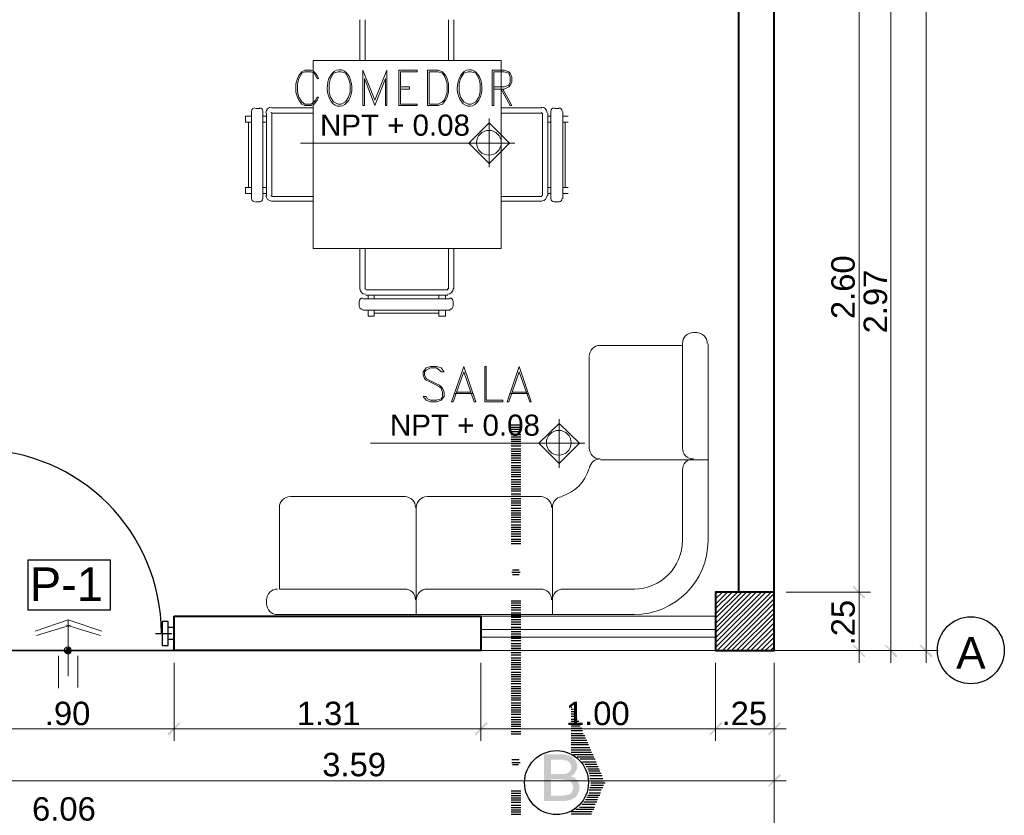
# Model space of a CAD drawing. Header units: metres. Extents: x -1.7 to 18.1, y -5.4 to 8.6.
# Tile 4 of 6: x 2.8 to 7, y -0.7 to 2.7. Entities that reach past the tile are written whole.
import ezdxf

# ---------------------------------------------------------------- set-up
doc = ezdxf.new("R2010")
doc.units = ezdxf.units.M
for name, color, linetype in [('PDF_0', 7, 'Continuous'), ('PDF_03', 7, 'Continuous'), ('PDF_columnas', 7, 'Continuous'), ('PDF_COTAS', 7, 'Continuous'), ('PDF_LAYER 0.20', 7, 'Continuous'), ('PDF_Layer2', 7, 'Continuous'), ('PDF_muros', 7, 'Continuous'), ('PDF_NIVELES', 7, 'Continuous'), ('PDF_SANITARIOS', 7, 'Continuous'), ('PDF_Text', 7, 'Continuous'), ('PDF_TEXTO', 7, 'Continuous'), ('PDF_Ventana Baja', 7, 'Continuous')]:
    doc.layers.add(name, color=color, linetype=linetype)
doc.styles.add('PDF Arial', font='arial.ttf')

msp = doc.modelspace()

# ---------------------------------------------------------------- hatches: boundary and pattern name
at = {"layer": 'PDF_0', "transparency": 33554559}
h = msp.add_hatch(color=256, dxfattribs=at)
h.paths.add_polyline_path([(5.0789, -0.6413), (5.0789, -0.4425), (5.1559, -0.4425), (5.1591, -0.4425), (5.1623, -0.4425), (5.1655, -0.4425), (5.1687, -0.4425), (5.1687, -0.4425), (5.1719, -0.4425), (5.1751, -0.4457), (5.1783, -0.4457), (5.1815, -0.4457), (5.1847, -0.4457), (5.1847, -0.4457), (5.188, -0.4489), (5.1912, -0.4489), (5.1912, -0.4489), (5.1944, -0.4489), (5.1976, -0.4521), (5.1976, -0.4521), (5.2008, -0.4553), (5.204, -0.4553), (5.204, -0.4585), (5.2072, -0.4585), (5.2072, -0.4617), (5.2104, -0.4649), (5.2104, -0.4649), (5.2136, -0.4681), (5.2136, -0.4681), (5.2168, -0.4713), (5.2168, -0.4745), (5.2168, -0.4778), (5.2168, -0.481), (5.22, -0.481), (5.22, -0.4842), (5.22, -0.4874), (5.22, -0.4906), (5.22, -0.4938), (5.22, -0.4938), (5.22, -0.497), (5.22, -0.5002), (5.22, -0.5002), (5.22, -0.5034), (5.2168, -0.5066), (5.2168, -0.5098), (5.2168, -0.513), (5.2136, -0.513), (5.2136, -0.5162), (5.2136, -0.5162), (5.2104, -0.5194), (5.2104, -0.5226), (5.2072, -0.5226), (5.2072, -0.5258), (5.204, -0.5258), (5.204, -0.5291), (5.2008, -0.5323), (5.1976, -0.5323), (5.1944, -0.5323), (5.1944, -0.5355), (5.1912, -0.5355), (5.1944, -0.5355), (5.1976, -0.5387), (5.2008, -0.5387), (5.204, -0.5387), (5.2072, -0.5419), (5.2072, -0.5419), (5.2104, -0.5451), (5.2136, -0.5451), (5.2136, -0.5483), (5.2168, -0.5483), (5.2168, -0.5515), (5.22, -0.5515), (5.22, -0.5547), (5.2232, -0.5547), (5.2232, -0.5579), (5.2232, -0.5611), (5.2264, -0.5611), (5.2264, -0.5643), (5.2264, -0.5675), (5.2296, -0.5707), (5.2296, -0.5739), (5.2296, -0.5739), (5.2296, -0.5772), (5.2296, -0.5804), (5.2296, -0.5836), (5.2296, -0.5868), (5.2296, -0.59), (5.2296, -0.5932), (5.2296, -0.5932), (5.2296, -0.5964), (5.2264, -0.5996), (5.2264, -0.6028), (5.2264, -0.606), (5.2232, -0.606), (5.2232, -0.6092), (5.2232, -0.6124), (5.22, -0.6156), (5.22, -0.6156), (5.2168, -0.6188), (5.2168, -0.622), (5.2136, -0.622), (5.2136, -0.6252), (5.2104, -0.6252), (5.2104, -0.6285), (5.2072, -0.6285), (5.204, -0.6317), (5.204, -0.6317), (5.2008, -0.6317), (5.1976, -0.6349), (5.1944, -0.6349), (5.1912, -0.6349), (5.1912, -0.6381), (5.188, -0.6381), (5.1847, -0.6381), (5.1815, -0.6381), (5.1815, -0.6381), (5.1783, -0.6381), (5.1751, -0.6413), (5.1719, -0.6413), (5.1687, -0.6413), (5.1687, -0.6413), (5.1655, -0.6413), (5.1623, -0.6413), (5.1591, -0.6413), (5.1559, -0.6413)], flags=0)
h.paths.add_polyline_path([(5.1078, -0.5258), (5.1495, -0.5258), (5.1527, -0.5258), (5.1559, -0.5258), (5.1591, -0.5258), (5.1623, -0.5258), (5.1655, -0.5258), (5.1687, -0.5258), (5.1687, -0.5258), (5.1719, -0.5226), (5.1751, -0.5226), (5.1751, -0.5226), (5.1783, -0.5226), (5.1783, -0.5226), (5.1815, -0.5194), (5.1847, -0.5194), (5.188, -0.5162), (5.188, -0.5162), (5.188, -0.513), (5.1912, -0.513), (5.1912, -0.5098), (5.1944, -0.5066), (5.1944, -0.5034), (5.1944, -0.5002), (5.1944, -0.5002), (5.1944, -0.497), (5.1944, -0.4938), (5.1944, -0.4906), (5.1944, -0.4874), (5.1912, -0.4842), (5.1912, -0.4842), (5.1912, -0.481), (5.1912, -0.4778), (5.188, -0.4778), (5.1847, -0.4745), (5.1847, -0.4745), (5.1815, -0.4713), (5.1783, -0.4713), (5.1783, -0.4681), (5.1751, -0.4681), (5.1751, -0.4681), (5.1719, -0.4681), (5.1719, -0.4681), (5.1687, -0.4681), (5.1655, -0.4681), (5.1623, -0.4681), (5.1591, -0.4649), (5.1559, -0.4649), (5.1527, -0.4649), (5.1495, -0.4649), (5.1463, -0.4649), (5.1463, -0.4649), (5.1078, -0.4649)], flags=0)
h.paths.add_polyline_path([(5.1078, -0.6188), (5.1559, -0.6188), (5.1591, -0.6188), (5.1623, -0.6188), (5.1655, -0.6188), (5.1687, -0.6156), (5.1719, -0.6156), (5.1719, -0.6156), (5.1751, -0.6156), (5.1751, -0.6156), (5.1783, -0.6156), (5.1815, -0.6156), (5.1847, -0.6124), (5.188, -0.6124), (5.188, -0.6124), (5.1912, -0.6092), (5.1944, -0.6092), (5.1944, -0.606), (5.1976, -0.6028), (5.1976, -0.6028), (5.1976, -0.5996), (5.2008, -0.5964), (5.2008, -0.5964), (5.2008, -0.5932), (5.2008, -0.59), (5.204, -0.5868), (5.204, -0.5836), (5.204, -0.5836), (5.204, -0.5804), (5.2008, -0.5772), (5.2008, -0.5739), (5.2008, -0.5739), (5.2008, -0.5707), (5.1976, -0.5675), (5.1976, -0.5643), (5.1976, -0.5643), (5.1944, -0.5611), (5.1944, -0.5611), (5.1912, -0.5579), (5.188, -0.5579), (5.188, -0.5547), (5.1847, -0.5547), (5.1815, -0.5515), (5.1815, -0.5515), (5.1783, -0.5515), (5.1783, -0.5515), (5.1751, -0.5515), (5.1719, -0.5515), (5.1687, -0.5515), (5.1655, -0.5515), (5.1655, -0.5483), (5.1623, -0.5483), (5.1591, -0.5483), (5.1559, -0.5483), (5.1527, -0.5483), (5.1078, -0.5483)], flags=0)

# ---------------------------------------------------------------- linework, layer by layer
at = {"layer": 'PDF_0', "lineweight": 25}
for points in [[(4.9795, 0.9619), (4.9379, 0.9619)], [(4.9795, 0.9523), (4.9379, 0.9523)], [(4.9795, 0.9427), (4.9379, 0.9427)], [(4.9795, 0.9331), (4.9379, 0.9331)], [(4.9795, 0.9202), (4.9379, 0.9202)], [(4.9795, 0.9106), (4.9379, 0.9106)], [(4.9795, 0.901), (4.9379, 0.901)], [(4.9795, 0.8914), (4.9379, 0.8914)], [(4.9795, 0.8818), (4.9379, 0.8818)], [(4.9795, 0.8721), (4.9379, 0.8721)], [(4.9795, 0.8593), (4.9379, 0.8593)], [(4.9795, 0.8497), (4.9379, 0.8497)], [(4.9795, 0.8401), (4.9379, 0.8401)], [(4.9795, 0.8305), (4.9379, 0.8305)], [(4.9795, 0.8208), (4.9379, 0.8208)], [(4.9795, 0.8112), (4.9379, 0.8112)], [(4.9795, 0.8016), (4.9379, 0.8016)], [(4.9795, 0.7888), (4.9379, 0.7888)], [(4.9795, 0.7792), (4.9379, 0.7792)], [(4.9795, 0.7695), (4.9379, 0.7695)], [(4.9795, 0.7599), (4.9379, 0.7599)], [(4.9795, 0.7503), (4.9379, 0.7503)], [(4.9795, 0.7407), (4.9379, 0.7407)], [(4.9795, 0.7279), (4.9379, 0.7279)], [(4.9795, 0.7182), (4.9379, 0.7182)], [(4.9795, 0.7086), (4.9379, 0.7086)], [(4.9795, 0.699), (4.9379, 0.699)], [(4.9795, 0.6894), (4.9379, 0.6894)], [(4.9795, 0.6798), (4.9379, 0.6798)], [(4.9795, 0.6669), (4.9379, 0.6669)], [(4.9795, 0.6573), (4.9379, 0.6573)], [(4.9795, 0.6477), (4.9379, 0.6477)], [(4.9795, 0.6381), (4.9379, 0.6381)], [(4.9795, 0.6285), (4.9379, 0.6285)], [(4.9795, 0.6188), (4.9379, 0.6188)], [(4.9795, 0.606), (4.9379, 0.606)], [(4.9795, 0.5964), (4.9379, 0.5964)], [(4.9795, 0.5868), (4.9379, 0.5868)], [(4.9795, 0.5772), (4.9379, 0.5772)], [(4.9795, 0.5675), (4.9379, 0.5675)], [(4.9795, 0.5579), (4.9379, 0.5579)], [(4.9795, 0.5483), (4.9379, 0.5483)], [(4.9795, 0.5355), (4.9379, 0.5355)], [(4.9795, 0.5258), (4.9379, 0.5258)], [(4.9795, 0.5162), (4.9379, 0.5162)], [(4.9795, 0.5066), (4.9379, 0.5066)], [(4.9795, 0.497), (4.9379, 0.497)], [(4.9795, 0.4874), (4.9379, 0.4874)], [(4.9795, 0.4745), (4.9379, 0.4745)], [(4.9795, 0.4649), (4.9379, 0.4649)], [(4.9795, 0.4553), (4.9379, 0.4553)], [(4.9731, 0.3431), (4.9443, 0.3431)], [(4.9763, 0.3335), (4.9411, 0.3335)], [(4.9731, 0.3238), (4.9443, 0.3238)], [(4.9795, 0.2116), (4.9379, 0.2116)], [(4.9795, 0.202), (4.9379, 0.202)], [(4.9795, 0.1924), (4.9379, 0.1924)], [(4.9795, 0.1828), (4.9379, 0.1828)], [(4.9795, 0.1731), (4.9379, 0.1731)], [(4.9795, 0.1603), (4.9379, 0.1603)], [(4.9795, 0.1507), (4.9379, 0.1507)], [(4.9795, 0.1411), (4.9379, 0.1411)], [(4.9795, 0.1315), (4.9379, 0.1315)], [(3.5014, 0.0994), (3.4757, 0.0994)], [(4.9795, 0.1218), (4.9379, 0.1218)], [(4.9795, 0.1122), (4.9379, 0.1122)], [(4.9795, 0.0994), (4.9379, 0.0994)], [(4.9795, 0.0898), (4.9379, 0.0898)], [(3.4212, 0.0737), (3.4918, 0.0737)], [(3.5014, 0.0481), (3.4757, 0.0481)], [(4.9795, 0.0802), (4.9379, 0.0802)], [(4.9795, 0.0705), (4.9379, 0.0705)], [(4.9795, 0.0609), (4.9379, 0.0609)], [(4.9795, 0.0513), (4.9379, 0.0513)], [(3.5014, 0), (2.6004, 0), (3.6008, 0)], [(4.9795, 0.0417), (4.9379, 0.0417)], [(4.9795, 0.0289), (4.9379, 0.0289)], [(4.9795, 0.0192), (4.9379, 0.0192)], [(4.9795, 0.0096), (4.9379, 0.0096)], [(4.9795, 0), (4.9379, 0)], [(4.9795, -0.0096), (4.9379, -0.0096)], [(4.9795, -0.0192), (4.9379, -0.0192)], [(4.9795, -0.0321), (4.9379, -0.0321)], [(4.9795, -0.0417), (4.9379, -0.0417)], [(4.9795, -0.0513), (4.9379, -0.0513)], [(4.9795, -0.0609), (4.9379, -0.0609)], [(4.9795, -0.0705), (4.9379, -0.0705)], [(4.9795, -0.0802), (4.9379, -0.0802)], [(4.9795, -0.093), (4.9379, -0.093)], [(4.9795, -0.1026), (4.9379, -0.1026)], [(4.9795, -0.1122), (4.9379, -0.1122)], [(4.9795, -0.1218), (4.9379, -0.1218)], [(4.9795, -0.1315), (4.9379, -0.1315)], [(4.9795, -0.1411), (4.9379, -0.1411)], [(4.9795, -0.1539), (4.9379, -0.1539)], [(4.9795, -0.1635), (4.9379, -0.1635)], [(4.9795, -0.1731), (4.9379, -0.1731)], [(4.9795, -0.1828), (4.9379, -0.1828)], [(4.9795, -0.1924), (4.9379, -0.1924)], [(4.9795, -0.202), (4.9379, -0.202)], [(4.9795, -0.2116), (4.9379, -0.2116)], [(4.9795, -0.2244), (4.9379, -0.2244)], [(4.9795, -0.2341), (4.9379, -0.2341)], [(4.9795, -0.2437), (4.9379, -0.2437)], [(5.1944, -0.2309), (5.1944, -0.2309)], [(5.1944, -0.2405), (5.1976, -0.2405)], [(5.1944, -0.2501), (5.204, -0.2501)], [(4.9795, -0.2533), (4.9379, -0.2533)], [(4.9795, -0.2629), (4.9379, -0.2629)], [(4.9795, -0.2725), (4.9379, -0.2725)], [(4.9795, -0.2854), (4.9379, -0.2854)], [(5.1944, -0.2597), (5.2072, -0.2597)], [(5.1944, -0.2693), (5.2136, -0.2693)], [(5.1944, -0.279), (5.2168, -0.279)], [(5.1944, -0.2918), (5.22, -0.2918)], [(4.9795, -0.295), (4.9379, -0.295)], [(4.9795, -0.3046), (4.9379, -0.3046)], [(4.9795, -0.3142), (4.9379, -0.3142)], [(4.9795, -0.3238), (4.9379, -0.3238)], [(4.9795, -0.3335), (4.9379, -0.3335)], [(5.1944, -0.3014), (5.2264, -0.3014)], [(5.1944, -0.311), (5.2296, -0.311)], [(5.1944, -0.3206), (5.2328, -0.3206)], [(5.1944, -0.3303), (5.2393, -0.3303)], [(4.9795, -0.3463), (4.9379, -0.3463)], [(4.9795, -0.3559), (4.9379, -0.3559)], [(5.1944, -0.3399), (5.2425, -0.3399)], [(5.1944, -0.3527), (5.2457, -0.3527)], [(5.1944, -0.3623), (5.2521, -0.3623)], [(5.1944, -0.3719), (5.2553, -0.3719)], [(5.1944, -0.3816), (5.2617, -0.3816)], [(5.1944, -0.3912), (5.2649, -0.3912)], [(5.1944, -0.4008), (5.2681, -0.4008)], [(5.1944, -0.4136), (5.2745, -0.4136)], [(5.1944, -0.4232), (5.2777, -0.4232)], [(5.1944, -0.4329), (5.2809, -0.4329)], [(5.204, -0.4425), (5.2874, -0.4425)], [(5.22, -0.4521), (5.2906, -0.4521)], [(5.2328, -0.4617), (5.297, -0.4617)], [(4.9731, -0.4649), (4.9411, -0.4649)], [(4.9763, -0.4778), (4.9411, -0.4778)], [(4.9699, -0.4874), (4.9443, -0.4874)], [(5.2425, -0.4745), (5.3002, -0.4745)], [(5.2521, -0.4842), (5.3034, -0.4842)], [(5.2585, -0.4938), (5.3098, -0.4938)], [(5.2649, -0.5034), (5.313, -0.5034)], [(5.2681, -0.513), (5.3162, -0.513)], [(5.2713, -0.5226), (5.3226, -0.5226)], [(5.2745, -0.5323), (5.3258, -0.5323)], [(5.2745, -0.5451), (5.329, -0.5451)], [(5.2745, -0.5836), (5.329, -0.5836)], [(5.2777, -0.5547), (5.3354, -0.5547)], [(5.2777, -0.5643), (5.3387, -0.5643)], [(5.2777, -0.5739), (5.3322, -0.5739)], [(4.9795, -0.5996), (4.9379, -0.5996)], [(4.9795, -0.6092), (4.9379, -0.6092)], [(4.9795, -0.6188), (4.9379, -0.6188)], [(4.9795, -0.6285), (4.9379, -0.6285)], [(5.2617, -0.6252), (5.3098, -0.6252)], [(5.2649, -0.6156), (5.3162, -0.6156)], [(5.2713, -0.5932), (5.3226, -0.5932)], [(5.2713, -0.606), (5.3194, -0.606)], [(4.9795, -0.6381), (4.9379, -0.6381)], [(4.9795, -0.6477), (4.9379, -0.6477)], [(4.9795, -0.6605), (4.9379, -0.6605)], [(4.9795, -0.6701), (4.9379, -0.6701)], [(5.2296, -0.6669), (5.2938, -0.6669)], [(5.2393, -0.6541), (5.297, -0.6541)], [(5.2489, -0.6445), (5.3034, -0.6445)], [(5.2553, -0.6349), (5.3066, -0.6349)], [(4.9795, -0.6798), (4.9379, -0.6798)], [(4.9795, -0.6894), (4.9379, -0.6894)], [(4.9795, -0.699), (4.9379, -0.699)], [(5.1944, -0.6862), (5.2841, -0.6862)], [(5.1944, -0.6958), (5.2809, -0.6958)], [(5.2136, -0.6766), (5.2906, -0.6766)]]:
    msp.add_lwpolyline(points, dxfattribs=at)
for points in [[(2.8793, 0.388), (3.2288, 0.388), (3.2288, 0.1731), (2.8793, 0.1731)], [(3.4501, 0.0224), (3.4757, 0.0224), (3.4757, 0.125), (3.4501, 0.125)]]:
    msp.add_lwpolyline(points, close=True, dxfattribs=at)
at = {"layer": 'PDF_0', "color": 251, "lineweight": 0, "true_color": 0x636466}
for points in [[(5.81, 0.2405), (5.8196, 0.2501)], [(5.81, 0.2212), (5.8389, 0.2501)], [(5.81, 0.1988), (5.8613, 0.2501)], [(5.81, 0.1796), (5.8805, 0.2501)], [(5.81, 0.1571), (5.903, 0.2501)], [(5.81, 0.1379), (5.9222, 0.2501)], [(5.81, 0.1154), (5.9415, 0.2501)], [(5.81, 0.0962), (5.9639, 0.2501)], [(5.81, 0.077), (5.9831, 0.2501)], [(5.81, 0.0545), (6.0056, 0.2501)], [(5.81, 0.0353), (6.0248, 0.2501)], [(5.81, 0.0128), (6.0473, 0.2501)], [(5.8164, 0), (6.0601, 0.2437)], [(5.8389, 0), (6.0601, 0.2212)], [(5.8581, 0), (6.0601, 0.202)], [(5.8773, 0), (6.0601, 0.1796)], [(5.8998, 0), (6.0601, 0.1603)], [(5.919, 0), (6.0601, 0.1411)], [(5.9415, 0), (6.0601, 0.1186)], [(5.9607, 0), (6.0601, 0.0994)], [(5.9831, 0), (6.0601, 0.077)], [(6.0024, 0), (6.0601, 0.0577)], [(6.0216, 0), (6.0601, 0.0353)], [(6.0441, 0), (6.0601, 0.016)]]:
    msp.add_lwpolyline(points, dxfattribs=at)
at = {"layer": 'PDF_0', "lineweight": 25}
msp.add_circle((5.1318, -0.5627), 0.1363, dxfattribs=at)
msp.add_arc((2.6661, 0.0754), 0.7808, 0.0055, 90, dxfattribs=at)
at = {"layer": 'PDF_0', "transparency": 33554559}
for points in [[(6.4481, 0.2277), (6.3936, 0.2725), (6.4, 0.2758)], [(6.4, 0.2758), (6.3936, 0.2725), (6.4481, 0.2277)], [(6.4449, 0.2212), (6.4481, 0.2277), (6.3936, 0.2725)], [(6.3936, 0.2725), (6.4481, 0.2277), (6.4449, 0.2212)], [(6.4, 0.0257), (6.3936, 0.0224), (6.4481, -0.0224)], [(6.3936, 0.0224), (6.4481, -0.0224), (6.4449, -0.0289)], [(6.5346, 0.0257), (6.5314, 0.0224), (6.5859, -0.0224)], [(6.5314, 0.0224), (6.5859, -0.0224), (6.5795, -0.0289)], [(6.6853, 0.0257), (6.6789, 0.0224), (6.7366, -0.0224)], [(6.6789, 0.0224), (6.7366, -0.0224), (6.7302, -0.0289)], [(3.4725, -0.3559), (3.4789, -0.3623), (3.5238, -0.3046)], [(3.5238, -0.3046), (3.4789, -0.3623), (3.4725, -0.3559)], [(3.4789, -0.3623), (3.5238, -0.3046), (3.527, -0.311)], [(3.527, -0.311), (3.5238, -0.3046), (3.4789, -0.3623)], [(4.7839, -0.3559), (4.7872, -0.3623), (4.832, -0.3046)], [(4.832, -0.3046), (4.7872, -0.3623), (4.7839, -0.3559)], [(4.7872, -0.3623), (4.832, -0.3046), (4.8385, -0.311)], [(4.8385, -0.311), (4.832, -0.3046), (4.7872, -0.3623)], [(5.7843, -0.3559), (5.7876, -0.3623), (5.8324, -0.3046)], [(5.8324, -0.3046), (5.7876, -0.3623), (5.7843, -0.3559)], [(5.7876, -0.3623), (5.8324, -0.3046), (5.8389, -0.311)], [(5.8389, -0.311), (5.8324, -0.3046), (5.7876, -0.3623)], [(6.0344, -0.3559), (6.0377, -0.3623), (6.0825, -0.3046)], [(6.0377, -0.3623), (6.0825, -0.3046), (6.089, -0.311)], [(6.0344, -0.5772), (6.0377, -0.5804), (6.0825, -0.5258)], [(6.0377, -0.5804), (6.0825, -0.5258), (6.089, -0.5323)]]:
    msp.add_solid(points, dxfattribs=at)
at = {"layer": 'PDF_03', "lineweight": 30}
msp.add_circle((6.8986, 0.0016), 0.1427, dxfattribs=at)
at = {"layer": 'PDF_columnas', "lineweight": 40}
msp.add_lwpolyline([(5.81, 0), (6.0601, 0), (6.0601, 0.2501), (5.81, 0.2501)], close=True, dxfattribs=at)
at = {"layer": 'PDF_COTAS', "lineweight": 9}
for points in [[(6.7078, 5.8389), (6.7078, -0.0513)], [(6.5571, -0.0513), (6.5571, 3.0236)], [(6.4224, 0.1988), (6.4224, 2.8986)], [(6.4224, -0.0513), (6.4224, 0.2982)], [(6.1114, 0.2501), (6.4705, 0.2501), (6.1691, 0.2501)], [(6.0505, 0), (6.7591, 0)], [(6.6084, 0), (6.1114, 0), (6.4705, 0)], [(6.0601, -0.6028), (6.0601, -0.0513), (6.0601, -0.3848)], [(6.0601, -0.0513), (6.0601, -0.792)], [(2.5491, -0.3335), (3.5495, -0.3335)], [(3.4501, -0.3335), (4.8609, -0.3335)], [(4.7615, -0.3335), (5.8613, -0.3335)], [(5.7619, -0.3335), (6.1114, -0.3335)], [(2.4272, -0.5547), (6.1114, -0.5547)]]:
    msp.add_lwpolyline(points, dxfattribs=at)
for points in [[(3.5014, -0.3848), (3.5014, -0.0513)], [(4.8096, -0.3848), (4.8096, -0.0513)], [(5.81, -0.3848), (5.81, -0.0513)]]:
    msp.add_lwpolyline(points, close=True, dxfattribs=at)
at = {"layer": 'PDF_LAYER 0.20', "lineweight": 20}
for points in [[(5.81, 0.1475), (4.8096, 0.1475)], [(5.81, 0), (4.8096, 0)]]:
    msp.add_lwpolyline(points, dxfattribs=at)
at = {"layer": 'PDF_Layer2', "lineweight": 20}
for points in [[(4.2934, 2.6902), (4.2934, 2.517)], [(4.3158, 2.6902), (4.3158, 2.517)], [(4.6717, 2.517), (4.6717, 2.6902)], [(4.6942, 2.517), (4.6942, 2.6902)], [(3.8669, 2.3118), (3.8477, 2.3118)], [(4.0946, 2.315), (3.9182, 2.315)], [(4.8962, 2.315), (5.0693, 2.315)], [(5.1238, 2.3118), (5.1431, 2.3118)], [(3.8316, 2.2541), (3.806, 2.2541), (3.806, 2.2798), (3.8316, 2.2798)], [(3.8316, 2.299), (3.8316, 1.927)], [(3.8797, 1.927), (3.8797, 2.299)], [(3.8958, 2.2798), (3.8797, 2.2798)], [(3.8958, 2.2926), (3.8958, 1.9399)], [(4.0946, 2.2926), (3.9182, 2.2926), (3.9182, 1.9399)], [(4.8962, 2.2926), (5.0693, 2.2926)], [(5.0725, 2.2926), (5.0725, 1.9399)], [(5.095, 2.2926), (5.095, 1.9399)], [(5.095, 2.2798), (5.1078, 2.2798)], [(5.1078, 1.927), (5.1078, 2.299)], [(5.1591, 2.299), (5.1591, 1.927)], [(5.1591, 2.2798), (5.1815, 2.2798)], [(3.8188, 1.9751), (3.8188, 2.2541)], [(3.8797, 2.2541), (3.8958, 2.2541)], [(5.1078, 2.2541), (5.095, 2.2541)], [(5.1815, 2.2541), (5.1591, 2.2541)], [(5.1687, 1.9751), (5.1687, 2.2541)], [(3.8316, 1.9751), (3.806, 1.9751), (3.806, 1.9495), (3.8316, 1.9495)], [(3.8958, 1.9751), (3.8797, 1.9751)], [(5.095, 1.9751), (5.1078, 1.9751)], [(5.1591, 1.9751), (5.1815, 1.9751)], [(3.8797, 1.9495), (3.8958, 1.9495)], [(3.9182, 1.9367), (4.0946, 1.9367)], [(5.0693, 1.9367), (4.8962, 1.9367)], [(5.1078, 1.9495), (5.095, 1.9495)], [(5.1815, 1.9495), (5.1591, 1.9495)], [(3.8477, 1.9142), (3.8669, 1.9142)], [(3.9182, 1.9174), (4.0946, 1.9174)], [(5.0693, 1.9174), (4.8962, 1.9174)], [(5.1431, 1.9142), (5.1238, 1.9142)], [(4.2934, 1.5423), (4.2934, 1.7154)], [(4.3158, 1.5423), (4.3158, 1.7154)], [(4.6717, 1.7154), (4.6717, 1.5423)], [(4.6942, 1.7154), (4.6942, 1.5423)], [(4.6685, 1.5391), (4.319, 1.5391)], [(4.6685, 1.5166), (4.319, 1.5166)], [(4.3286, 1.5006), (4.3286, 1.5166)], [(4.3543, 1.5166), (4.3543, 1.5006)], [(4.63, 1.5006), (4.63, 1.5166)], [(4.6589, 1.5166), (4.6589, 1.5006)], [(4.2902, 1.4685), (4.2902, 1.4878)], [(4.3062, 1.5006), (4.6781, 1.5006)], [(4.691, 1.4878), (4.691, 1.4685)], [(4.6781, 1.4525), (4.3062, 1.4525)], [(4.3543, 1.4525), (4.3543, 1.4268), (4.3286, 1.4268), (4.3286, 1.4525)], [(4.3543, 1.4397), (4.63, 1.4397)], [(4.63, 1.4525), (4.63, 1.4268), (4.6589, 1.4268), (4.6589, 1.4525)]]:
    msp.add_lwpolyline(points, dxfattribs=at)
msp.add_lwpolyline([(4.0946, 2.517), (4.8962, 2.517), (4.8962, 1.7154), (4.0946, 1.7154)], close=True, dxfattribs=at)
for centre, radius, start, end in [((3.8461, 2.3006), 0.0144, 89.9989, 180.0011), ((3.8653, 2.3006), 0.0144, 0.0018, 90.0045), ((3.9166, 2.2942), 0.024, 90.0004, 179.9996), ((5.0677, 2.2942), 0.024, 0.006, 89.9996), ((5.1222, 2.3006), 0.0144, 89.9989, 180.0011), ((5.1415, 2.3006), 0.0144, 0.0057, 90.0006), ((3.9166, 2.2942), 0.0016, 89.9849, 180.0151), ((5.0677, 2.2942), 0.0016, 0.0033, 89.9967), ((3.9166, 1.9415), 0.024, 180.0004, 269.9996), ((3.9166, 1.9415), 0.0016, 179.9849, 270.0151), ((5.0677, 1.9415), 0.0016, 270.0033, 359.9967), ((5.0677, 1.9415), 0.024, 270.0004, 359.9996), ((3.8461, 1.9286), 0.0144, 179.9989, 270.0011), ((3.8653, 1.9286), 0.0144, 269.9989, 0.0011), ((5.1222, 1.9286), 0.0144, 179.9989, 270.0011), ((5.1415, 1.9286), 0.0144, 269.9989, 0.0011), ((4.3174, 1.5439), 0.024, 180.0004, 269.9996), ((4.3174, 1.5439), 0.0016, 179.9849, 270.0151), ((4.6669, 1.5439), 0.0016, 269.9849, 0.0151), ((4.6669, 1.5439), 0.024, 270.0004, 359.9996), ((4.3046, 1.4894), 0.0144, 89.9989, 180.0011), ((4.3046, 1.4701), 0.0144, 179.9989, 270.0011), ((4.6765, 1.4894), 0.0144, 359.9989, 90.0011), ((4.6765, 1.4701), 0.0144, 269.9989, 0.0011)]:
    msp.add_arc(centre, radius, start, end, dxfattribs=at)
at = {"layer": 'PDF_muros', "lineweight": 40}
for points in [[(6.0601, 0), (6.0601, 5.5375)], [(5.9094, 0.2501), (5.9094, 2.8473)]]:
    msp.add_lwpolyline(points, dxfattribs=at)
msp.add_lwpolyline([(3.5014, 0.1475), (4.8096, 0.1475), (4.8096, 0), (3.5014, 0)], close=True, dxfattribs=at)
at = {"layer": 'PDF_NIVELES', "lineweight": 5}
for points in [[(4.8449, 2.0617), (4.8449, 2.2701)], [(4.9539, 2.1643), (4.0401, 2.1643)], [(5.1431, 0.7792), (5.1431, 0.9876)], [(5.2521, 0.885), (4.3383, 0.885)], [(2.9082, 0.0834), (3.0493, 0.1315), (3.1936, 0.0834)], [(3.0493, -0.109), (3.0493, 0.1315)], [(3.0589, 0.109), (2.9146, 0.0641)], [(3.0429, 0.109), (3.1872, 0.0641)], [(3.0076, -0.0224), (3.0076, -0.1603)], [(3.091, -0.0224), (3.091, -0.1571)]]:
    msp.add_lwpolyline(points, dxfattribs=at)
for points in [[(4.8449, 2.0777), (4.9314, 2.1643), (4.8449, 2.2509), (4.7583, 2.1643)], [(5.1431, 0.7984), (5.2296, 0.885), (5.1431, 0.9683), (5.0565, 0.885)]]:
    msp.add_lwpolyline(points, close=True, dxfattribs=at)
at = {"layer": 'PDF_NIVELES', "lineweight": 0}
for points in [[(3.0653, 0), (3.0365, 0), (3.0653, 0)], [(3.0621, -0.0096), (3.0397, -0.0096), (3.0621, -0.0096)]]:
    msp.add_lwpolyline(points, dxfattribs=at)
at = {"layer": 'PDF_NIVELES', "lineweight": 5}
for centre, radius in [((4.8433, 2.1659), 0.0529), ((5.1415, 0.8866), 0.0529), ((3.0477, 0.0016), 0.0144)]:
    msp.add_circle(centre, radius, dxfattribs=at)
at = {"layer": 'PDF_NIVELES', "transparency": 33554559}
for points in [[(3.0621, 0.0032), (3.0365, 0.0032), (3.0621, 0.0064)], [(3.0365, 0.0032), (3.0621, 0.0064), (3.0397, 0.0064)], [(3.0653, 0), (3.0365, 0), (3.0621, 0.0032)], [(3.0365, 0), (3.0621, 0.0032), (3.0365, 0.0032)], [(3.0653, -0.0032), (3.0365, -0.0032), (3.0653, 0)], [(3.0365, -0.0032), (3.0653, 0), (3.0365, 0)], [(3.0365, 0), (3.0653, 0), (3.0653, 0)], [(3.0621, 0.0064), (3.0397, 0.0064), (3.0621, 0.0096)], [(3.0397, 0.0064), (3.0621, 0.0096), (3.0397, 0.0096)], [(3.0621, 0.0096), (3.0397, 0.0096), (3.0589, 0.0096)], [(3.0397, 0.0096), (3.0589, 0.0096), (3.0429, 0.0096)], [(3.0589, 0.0096), (3.0429, 0.0096), (3.0557, 0.0128)], [(3.0429, 0.0096), (3.0557, 0.0128), (3.0429, 0.0128)], [(3.0557, 0.0128), (3.0429, 0.0128), (3.0461, 0.0128)], [(3.0429, 0.0128), (3.0557, 0.0128), (3.0557, 0.0128)], [(3.0557, 0.0128), (3.0461, 0.0128), (3.0525, 0.0128)], [(3.0461, 0.0128), (3.0525, 0.0128), (3.0493, 0.0128)], [(3.0621, -0.0064), (3.0365, -0.0064), (3.0653, -0.0032)], [(3.0365, -0.0064), (3.0653, -0.0032), (3.0365, -0.0032)], [(3.0397, -0.0096), (3.0621, -0.0064), (3.0365, -0.0064)], [(3.0621, -0.0096), (3.0397, -0.0096), (3.0621, -0.0064)], [(3.0429, -0.0128), (3.0621, -0.0096), (3.0397, -0.0096)], [(3.0397, -0.0096), (3.0621, -0.0096), (3.0621, -0.0096)], [(3.0589, -0.0128), (3.0429, -0.0128), (3.0621, -0.0096)], [(3.0461, -0.016), (3.0557, -0.0128), (3.0429, -0.0128)], [(3.0589, -0.0128), (3.0589, -0.0128), (3.0429, -0.0128)], [(3.0589, -0.0128), (3.0429, -0.0128), (3.0557, -0.0128)], [(3.0557, -0.016), (3.0461, -0.016), (3.0557, -0.0128)], [(3.0493, -0.016), (3.0557, -0.016), (3.0461, -0.016)], [(3.0525, -0.016), (3.0493, -0.016), (3.0557, -0.016)]]:
    msp.add_solid(points, dxfattribs=at)
at = {"layer": 'PDF_SANITARIOS', "lineweight": 18}
for points in [[(5.7298, 1.3563), (5.717, 1.3563)], [(5.3194, 1.3018), (5.6689, 1.3018)], [(5.6689, 0.8625), (5.6689, 1.3082)], [(5.7779, 0.4681), (5.7779, 1.3082)], [(5.2713, 0.8625), (5.2713, 1.2537)], [(5.3194, 0.8144), (5.717, 0.8144), (5.7779, 0.8144)], [(5.6689, 0.4681), (5.6689, 0.7695)], [(4.4858, 0.6573), (3.9984, 0.6573)], [(4.5819, 0.6573), (5.0661, 0.6573)], [(3.9503, 0.6092), (3.9503, 0.2629), (4.4858, 0.2629)], [(5.1142, 0.6092), (5.1142, 0.2148), (5.1142, 0.1539)], [(4.5819, 0.2629), (5.0661, 0.2629)], [(5.1623, 0.2629), (5.4637, 0.2629)], [(3.8958, 0.2148), (3.8958, 0.1988)], [(4.5338, 0.2148), (4.5338, 0.1539)], [(3.9439, 0.1539), (5.4637, 0.1539)]]:
    msp.add_lwpolyline(points, dxfattribs=at)
for points in [[(5.2713, 0.8641, 0.414214), (5.3178, 0.8176, 0.36477), (5.272, 0.7791)], [(5.6689, 0.8641, 0.414214), (5.7154, 0.8176, 0.414214), (5.6689, 0.7711)]]:
    msp.add_lwpolyline(points, format="xyb", dxfattribs=at)
msp.add_lwpolyline([(4.5338, 0.2148), (4.5338, 0.6092)], close=True, dxfattribs=at)
for centre, radius, start, end in [((5.7154, 1.3098), 0.0465, 90, 180), ((5.7282, 1.3098), 0.0465, 360, 90), ((5.3178, 1.2553), 0.0465, 90, 180), ((5.103, 0.8256), 0.1747, 286.4466, 343.7018), ((3.9968, 0.6108), 0.0465, 90, 180), ((4.4842, 0.6108), 0.0465, 360, 90), ((4.5803, 0.6108), 0.0465, 90, 180), ((5.0645, 0.6108), 0.0465, 360, 90), ((5.1607, 0.6108), 0.0465, 99.4262, 180), ((5.4621, 0.4697), 0.3158, 270.0055, 360), ((5.4621, 0.4697), 0.2068, 270.0055, 360), ((3.9423, 0.2164), 0.0465, 90, 180), ((4.4842, 0.2164), 0.0465, 360, 90), ((4.5803, 0.2164), 0.0465, 90, 180), ((5.0645, 0.2164), 0.0465, 360, 90), ((5.1607, 0.2164), 0.0465, 90, 180), ((3.9423, 0.2004), 0.0465, 180, 270)]:
    msp.add_arc(centre, radius, start, end, dxfattribs=at)
at = {"layer": 'PDF_TEXTO', "lineweight": 9}
for points in [[(4.117, 2.3599), (4.1106, 2.3599), (4.1042, 2.3471), (4.0978, 2.3407), (4.085, 2.3311), (4.0593, 2.3311), (4.0465, 2.3407), (4.0337, 2.3599), (4.0272, 2.3824), (4.0272, 2.4176), (4.0337, 2.4401), (4.0465, 2.4625), (4.0593, 2.4689), (4.085, 2.4689), (4.0978, 2.4625), (4.1042, 2.4529), (4.1106, 2.4401), (4.117, 2.4401), (4.1106, 2.4529), (4.0978, 2.4689), (4.085, 2.4753), (4.0593, 2.4753), (4.0465, 2.4689), (4.0337, 2.4529), (4.0272, 2.4401), (4.0208, 2.4176), (4.0208, 2.3824), (4.0272, 2.3599), (4.0337, 2.3471), (4.0465, 2.3311), (4.0593, 2.3246), (4.085, 2.3246), (4.0978, 2.3311), (4.1106, 2.3471)], [(4.2004, 2.4689), (4.1811, 2.4625), (4.1683, 2.4401), (4.1619, 2.4176), (4.1619, 2.3824), (4.1683, 2.3599), (4.1811, 2.3407), (4.2004, 2.3311), (4.2132, 2.3311), (4.2324, 2.3407), (4.2453, 2.3599), (4.2517, 2.3824), (4.2517, 2.4176), (4.2453, 2.4401), (4.2324, 2.4625), (4.2132, 2.4689)], [(4.4088, 2.4753), (4.3575, 2.3471), (4.3062, 2.4753), (4.3062, 2.3246), (4.3126, 2.3246), (4.3126, 2.4401), (4.3575, 2.3246), (4.4024, 2.4401), (4.4024, 2.3246), (4.4088, 2.3246)], [(4.4601, 2.3246), (4.5371, 2.3246), (4.5371, 2.3311), (4.4665, 2.3311), (4.4665, 2.4689), (4.5371, 2.4689), (4.5371, 2.4753), (4.4601, 2.4753)], [(4.5819, 2.3246), (4.6268, 2.3246), (4.6461, 2.3311), (4.6589, 2.3471), (4.6653, 2.3599), (4.6717, 2.3824), (4.6717, 2.4176), (4.6653, 2.4401), (4.6589, 2.4529), (4.6461, 2.4689), (4.6268, 2.4753), (4.5819, 2.4753)], [(4.5884, 2.3311), (4.6268, 2.3311), (4.6461, 2.3407), (4.6525, 2.3471), (4.6589, 2.3599), (4.6653, 2.3824), (4.6653, 2.4176), (4.6589, 2.4401), (4.6525, 2.4529), (4.6461, 2.4625), (4.6268, 2.4689), (4.5884, 2.4689)], [(4.7551, 2.4689), (4.7359, 2.4625), (4.723, 2.4401), (4.7166, 2.4176), (4.7166, 2.3824), (4.723, 2.3599), (4.7359, 2.3407), (4.7551, 2.3311), (4.7679, 2.3311), (4.7872, 2.3407), (4.8, 2.3599), (4.8064, 2.3824), (4.8064, 2.4176), (4.8, 2.4401), (4.7872, 2.4625), (4.7679, 2.4689)], [(4.5627, 1.0838), (4.5755, 1.0677), (4.5948, 1.0613), (4.6204, 1.0613), (4.6397, 1.0677), (4.6525, 1.0838), (4.6525, 1.103), (4.6461, 1.119), (4.6332, 1.1319), (4.6204, 1.1383), (4.5884, 1.1543), (4.5755, 1.1607), (4.5691, 1.1767), (4.5691, 1.1896), (4.5755, 1.196), (4.5948, 1.2056), (4.6204, 1.2056), (4.6332, 1.196), (4.6397, 1.1896), (4.6525, 1.1896), (4.6397, 1.2056), (4.6204, 1.212), (4.5948, 1.212), (4.5755, 1.2056), (4.5627, 1.1896), (4.5627, 1.1767), (4.5691, 1.1607), (4.5755, 1.1543), (4.5884, 1.1479), (4.6204, 1.1319), (4.6332, 1.1254), (4.6397, 1.119), (4.6461, 1.103), (4.6461, 1.0838), (4.6397, 1.0741), (4.6204, 1.0677), (4.5948, 1.0677), (4.5819, 1.0741), (4.5755, 1.0838)], [(4.7359, 1.212), (4.6846, 1.0613), (4.691, 1.0613), (4.7359, 1.1896), (4.7807, 1.0613), (4.7872, 1.0613)], [(4.8256, 1.0613), (4.8256, 1.212), (4.832, 1.212), (4.832, 1.0677), (4.9026, 1.0677), (4.9026, 1.0613)], [(4.9731, 1.212), (4.9218, 1.0613), (4.9282, 1.0613), (4.9731, 1.1896), (5.018, 1.0613), (5.0244, 1.0613)]]:
    msp.add_lwpolyline(points, close=True, dxfattribs=at)
for points in [[(4.8641, 2.3952), (4.909, 2.3952), (4.9282, 2.4048), (4.9346, 2.4112), (4.9411, 2.424), (4.9411, 2.4465), (4.9346, 2.4625), (4.9282, 2.4689), (4.909, 2.4753), (4.8577, 2.4753), (4.8577, 2.3246), (4.8641, 2.3246), (4.8641, 2.4689), (4.909, 2.4689), (4.9282, 2.4625), (4.9346, 2.4465), (4.9346, 2.424), (4.9282, 2.4112), (4.909, 2.4048), (4.8641, 2.4048)], [(4.4665, 2.4048), (4.505, 2.4048), (4.505, 2.3952), (4.4665, 2.3952)], [(4.8962, 2.3952), (4.9346, 2.3246), (4.9411, 2.3246), (4.9026, 2.3952)], [(4.6974, 1.0966), (4.7743, 1.0966)], [(4.7038, 1.103), (4.7679, 1.103)], [(4.9346, 1.0966), (5.0116, 1.0966)], [(4.9411, 1.103), (5.0052, 1.103)]]:
    msp.add_lwpolyline(points, dxfattribs=at)
for centre in [(4.2066, 2.3996), (4.7613, 2.3996)]:
    msp.add_ellipse(centre, major_axis=(0.0005, 0.0781), ratio=0.672944, start_param=0.252212, end_param=6.535397, dxfattribs=at)
at = {"layer": 'PDF_Ventana Baja', "lineweight": 18}
for points in [[(5.81, 0.0898), (4.8096, 0.0898)], [(4.8096, 0.0577), (5.81, 0.0577)]]:
    msp.add_lwpolyline(points, dxfattribs=at)

# ---------------------------------------------------------------- texts
at = {"layer": 'PDF_Text', "attachment_point": 7, "style": 'PDF Arial'}
for s, insert, char_height in [('NPT + 0.08', (4.1234, 2.1949), 0.09), ('NPT + 0.08', (4.4216, 0.9155), 0.09), ('P-1', (2.8858, 0.2116), 0.14345), ('A', (6.836, -0.077), 0.135), ('.90', (2.9499, -0.3191), 0.1), ('1.31', (4.024, -0.3191), 0.1), ('1.00', (5.1719, -0.3191), 0.1), ('.25', (5.8356, -0.3191), 0.1), ('3.59', (4.133, -0.5371), 0.1), ('6.06', (2.8954, -0.7263), 0.1)]:
    msp.add_mtext(s, dxfattribs=dict(at, insert=insert, char_height=char_height))
at = {"layer": 'PDF_Text', "char_height": 0.1, "attachment_point": 7, "rotation": 90, "style": 'PDF Arial'}
for s, insert in [('2.60', (6.4049, 1.414)), ('2.97', (6.5427, 1.3531)), ('.25', (6.4049, 0.0224))]:
    msp.add_mtext(s, dxfattribs=dict(at, insert=insert))

doc.saveas('drawing.dxf')
